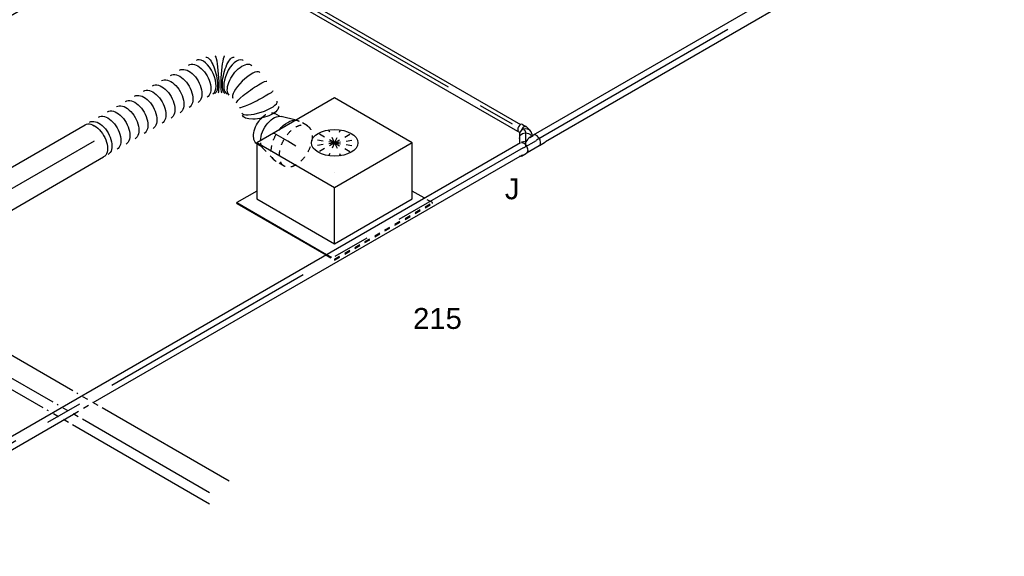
# Model space of a CAD drawing. Extents: x -238422 to 258194, y -34825 to 126331.
# Tile 80 of 239: x -23786 to -19547, y -28362 to -26053. Entities that reach past the tile are written whole.
import ezdxf
from ezdxf.enums import TextEntityAlignment as Align

# ---------------------------------------------------------------- set-up
doc = ezdxf.new("R2010")
doc.units = 0
doc.header["$LTSCALE"] = 50
doc.linetypes.add('CENTER2', pattern=[28.575, 19.05, -3.175, 3.175, -3.175])
doc.linetypes.add('STREEPJES', pattern=[0.1, 0.05, -0.05])
doc.layers.get('0').update_dxf_attribs({"linetype": 'CONTINUOUS'})
for name, color, linetype in [('EL6131--', 2, 'CONTINUOUS'), ('EM6131--', 1, 'CONTINUOUS'), ('WL524---_D', 153, 'CONTINUOUS'), ('WL524---_HARTLIJN', 8, 'CONTINUOUS'), ('WL570---_TOEVOER', 3, 'CONTINUOUS'), ('WL570---_TOEVOER_HL', 8, 'CONTINUOUS'), ('WL570---_TOEVOER_RST', 2, 'CONTINUOUS'), ('WL570---_TOEVOER_RST_HL', 1, 'CONTINUOUS'), ('WM570---_TOEVOER_PR', 1, 'CONTINUOUS'), ('WM570---_TOEVOER_RST_PR', 1, 'CONTINUOUS')]:
    doc.layers.add(name, color=color, linetype=linetype)
doc.styles.add('BURO-018', font='ARIAL.TTF', dxfattribs={"height": 90})

# ---------------------------------------------------------------- blocks, each defined once
blk = doc.blocks.new('*U1420')
at = {"color": 0, "ltscale": 10}
for p, q in [((0, 25, -2603), (3375, 25, -2603)), ((31.3, -25, -2603), (3375, -25, -2603))]:
    blk.add_line(p, q, dxfattribs=at)
at = {"layer": 'WL524---_HARTLIJN', "linetype": 'CENTER2'}
blk.add_line((0, 0, -2603), (3394.9, 0, -2603), dxfattribs=at)
at = {"layer": 'WL524---_D', "color": 1, "style": 'BURO-018'}
blk.add_attdef('POSNR', text='', height=90, dxfattribs=at).set_placement((0, 0), align=Align.MIDDLE)
blk = doc.blocks.new('*U1427')
at = {"color": 0, "ltscale": 10}
for p, q in [((27.6, 14.2, -2555.9), (18.6, -1.3, -2555.9)), ((10.1, -10.7, -2555.9), (7.5, -12.5, -2555.9)), ((10.1, -10.7, -2555.9), (14.7, -6, -2555.9)), ((14.7, -6, -2555.9), (15.8, -4.6, -2555.9)), ((15.8, -4.6, -2555.9), (17.6, -1.5, -2555.9))]:
    blk.add_line(p, q, dxfattribs=at)
for centre, start_param, end_param in [((13.1, 22.6, -2555.9), 3.141593, 6.283185), ((4.1, 7.1, -2555.9), 2.831748, 5.028684)]:
    blk.add_ellipse(centre, major_axis=(-14.5, 8.4), ratio=0.57735, start_param=start_param, end_param=end_param, dxfattribs=at)
at = {"layer": 'WL524---_HARTLIJN', "linetype": 'CENTER2'}
blk.add_line((-17.9, 0, -2555.9), (-5.3, 0, -2555.9), dxfattribs=at)
blk.add_ellipse((-5.3, 22.2, -2555.9), major_axis=(0, -22.2), ratio=0.57735, start_param=0, end_param=0.785398, dxfattribs=at)
at = {"layer": 'WL524---_D', "color": 1, "style": 'BURO-018'}
blk.add_attdef('POSNR', text='', height=90, dxfattribs=at).set_placement((0, 0), align=Align.MIDDLE)
blk = doc.blocks.new('*U1428')
at = {"color": 0, "ltscale": 10, "extrusion": (3.36299e-32, 1.12135e-16, -1)}
blk.add_ellipse((19.7, 0, -2586.1), major_axis=(0, 25), ratio=0.816497, start_param=0.571225, end_param=2.570368, dxfattribs=at)
at = {"layer": 'WL524---_HARTLIJN', "linetype": 'CENTER2'}
blk.add_line((0, 0, -2586.1), (12.1, 0, -2586.1), dxfattribs=at)
at = {"layer": 'WL524---_D', "color": 1, "style": 'BURO-018'}
blk.add_attdef('POSNR', text='', height=90, dxfattribs=at).set_placement((0, 0), align=Align.MIDDLE)
blk = doc.blocks.new('*U1429')
at = {"color": 0, "ltscale": 10}
for p, q in [((-13.5, 26.6, -2639.2), (-3.2, 44.4, -2639.2)), ((5, 61.1, -2639.2), (-4, 45.6, -2639.2)), ((34.8, 25, -2639.2), (52.1, 25, -2639.2)), ((50.4, 34.9, -2639.2), (44.7, 25, -2639.2)), ((-36.7, -26.3, -2639.2), (-11.4, -26.3, -2639.2)), ((-6.8, -25, -2639.2), (52.1, -25, -2639.2)), ((-0.7, -18.6, -2639.2), (-0.2, -17.7, -2639.2)), ((78.4, -26.3, -2639.2), (53.1, -26.3, -2639.2))]:
    blk.add_line(p, q, dxfattribs=at)
at = {"color": 0, "ltscale": 10, "extrusion": (2.67592e-17, -7.95482e-17, -1)}
for centre, major_axis, ratio, start_param, end_param in [((18.8, 32.5, -2639.2), (-22.7, 13.1), 0.816497, 5.973341, 9.145511), ((-11.4, 0, -2639.2), (0, 26.2), 0.57735, 0.312275, 3.141593), ((0, 0, -2639.2), (13.3, -23.1), 0.717439, 3.494746, 4.31969), ((-36.7, 0, -2639.2), (0, 26.2), 0.57735, 2.667105, 3.61608)]:
    blk.add_ellipse(centre, major_axis=major_axis, ratio=ratio, start_param=start_param, end_param=end_param, dxfattribs=at)
at = {"color": 0, "ltscale": 10}
for centre, major_axis, ratio, start_param, end_param in [((27.7, 48, -2639.2), (-22.7, 13.1), 0.816497, 3.141593, 6.283185), ((0, 0, -2639.2), (-40, -23.1), 0.239146, 3.114383, 4.31969), ((53.1, 0, -2639.2), (0, 26.2), 0.57735, 2.831748, 6.59303), ((78.4, 0, -2639.2), (0, 26.2), 0.57735, 3.141593, 3.61608)]:
    blk.add_ellipse(centre, major_axis=major_axis, ratio=ratio, start_param=start_param, end_param=end_param, dxfattribs=at)
at = {"layer": 'WL524---_HARTLIJN', "linetype": 'CENTER2'}
for p, q in [((-11.4, 0, -2639.2), (53.1, 0, -2639.2)), ((0, 0, -2639.2), (18.8, 32.5, -2639.2))]:
    blk.add_line(p, q, dxfattribs=at)
at = {"layer": 'WL524---_D', "color": 1, "style": 'BURO-018'}
blk.add_attdef('POSNR', text='', height=90, dxfattribs=at).set_placement((0, 0), align=Align.MIDDLE)
blk = doc.blocks.new('*U1430')
at = {"color": 0, "ltscale": 10}
for p, q in [((0, 25, -5106.3), (3475.7, 25, -5106.3)), ((31.3, -25, -5106.3), (1224.5, -25, -5106.3)), ((1322.4, -25, -5106.3), (3456.4, -25, -5106.3))]:
    blk.add_line(p, q, dxfattribs=at)
at = {"color": 8, "linetype": 'STREEPJES', "ltscale": 10}
blk.add_line((1224.5, -25, -5106.3), (1322.4, -25, -5106.3), dxfattribs=at)
at = {"layer": 'WL524---_HARTLIJN', "linetype": 'CENTER2'}
blk.add_line((0, 0, -5106.3), (3475.7, 0, -5106.3), dxfattribs=at)
at = {"layer": 'WL524---_D', "color": 1, "style": 'BURO-018'}
blk.add_attdef('POSNR', text='', height=90, dxfattribs=at).set_placement((0, 0), align=Align.MIDDLE)
blk = doc.blocks.new('*U1431')
at = {"color": 0, "ltscale": 10}
for p, q in [((15, 16, -1607.1), (1303.6, 16, -1607.1)), ((15, -16, -1607.1), (1317.6, -16, -1607.1))]:
    blk.add_line(p, q, dxfattribs=at)
at = {"layer": 'WL524---_HARTLIJN', "linetype": 'CENTER2'}
blk.add_line((0, 0, -1607.1), (1329.8, 0, -1607.1), dxfattribs=at)
at = {"layer": 'WL524---_D', "color": 1, "style": 'BURO-018'}
blk.add_attdef('POSNR', text='', height=90, dxfattribs=at).set_placement((0, 0), align=Align.MIDDLE)
blk = doc.blocks.new('*U1691')
at = {"color": 0, "ltscale": 10}
for p, q in [((634, 57.2, -2972.5), (633.8, 57.3, -2972.5)), ((669, 37, -2972.5), (668.9, 37, -2972.5)), ((764.3, -101.6, -2972.5), (764, -100.3, -2972.5)), ((766.9, -246.5, -2972.5), (767.1, -245.5, -2972.5))]:
    blk.add_line(p, q, dxfattribs=at)
at = {"color": 0, "ltscale": 10, "extrusion": (2.67592e-17, -7.95482e-17, -1)}
for centre, major_axis, ratio, start_param, end_param in [((0, 0, -2972.5), (0, 80), 0.57735, 0, 3.141593), ((22.4, 0, -2972.5), (0, 80), 0.57735, 0, 3.141593), ((67.1, 0, -2972.5), (0, 80), 0.57735, 0, 3.141593), ((111.8, 0, -2972.5), (0, 80), 0.57735, 0, 3.141593), ((156.6, 0, -2972.5), (0, 80), 0.57735, 0, 3.141593), ((201.3, 0, -2972.5), (0, 80), 0.57735, 0, 3.141593), ((246.1, 0, -2972.5), (0, 80), 0.57735, 0, 3.141593), ((290.8, 0, -2972.5), (0, 80), 0.57735, 0, 3.141593), ((335.5, 0, -2972.5), (0, 80), 0.57735, 0, 3.141593), ((380.3, 0, -2972.5), (0, 80), 0.57735, 0, 3.141593), ((425, 0, -2972.5), (0, 80), 0.57735, 0, 3.141593), ((469.8, 0, -2972.5), (0, 80), 0.57735, 0, 3.141593), ((514.5, 0, -2972.5), (0, 80), 0.57735, 0, 3.141593), ((573.6, -5.2, -2972.5), (22.6, 77), 0.313149, 6.256783, 9.398376), ((645.1, -46.4, -2972.5), (-55.4, -58.1), 0.313149, 0.026402, 3.167995), ((675.5, -88.7, -2972.5), (73.1, 33.2), 0.499312, 3.190173, 6.331766), ((692.4, -156.4, -2972.5), (79.9, 7.5), 0.119087, 3.150402, 6.291995), ((693.1, -193.4, -2972.5), (-80.1, 4.3), 0.089354, 3.135024, 6.276617), ((683.7, -245.9, -2972.5), (76.7, -22.6), 0.386112, 0, 3.141593)]:
    blk.add_ellipse(centre, major_axis=major_axis, ratio=ratio, start_param=start_param, end_param=end_param, dxfattribs=at)
at = {"color": 0, "ltscale": 10}
for centre, major_axis, ratio, start_param, end_param in [((548.4, 0, -2972.5), (8.1, 79.9), 0.497511, 3.191932, 6.232846), ((548.4, 0, -2972.5), (8.1, 79.9), 0.497511, 6.232846, 6.333525), ((599.2, -15.1, -2972.5), (-34.7, -72.4), 0.106869, 0.008217, 3.133375), ((623.6, -29.2, -2972.5), (45.3, 66.2), 0.106869, 0.008217, 3.133375), ((662.1, -65.7, -2972.5), (65.1, 47), 0.497511, 0.050339, 3.091253), ((662.1, -65.7, -2972.5), (65.1, 47), 0.497511, 6.232846, 6.333525), ((686.4, -120.7, -2972.5), (77.8, 19.7), 0.319715, 0.025981, 3.115612), ((688.5, -229.5, -2972.5), (78.5, -16.5), 0.291933, 3.164873, 6.259905)]:
    blk.add_ellipse(centre, major_axis=major_axis, ratio=ratio, start_param=start_param, end_param=end_param, dxfattribs=at)
at = {"layer": 'WM570---_TOEVOER_PR', "color": 1, "style": 'BURO-018'}
blk.add_attdef('POSNR', text='', height=90, dxfattribs=at).set_placement((0, 0), align=Align.MIDDLE)
blk = doc.blocks.new('*U1692')
at = {"color": 0, "ltscale": 10}
for p, q in [((0, 80, -4393.3), (2009.4, 80, -4393.3)), ((687.2, -80, -4393.3), (2009.4, -80, -4393.3))]:
    blk.add_line(p, q, dxfattribs=at)
at = {"color": 8, "linetype": 'STREEPJES', "ltscale": 10}
blk.add_line((10.5, -80, -4393.3), (687.2, -80, -4393.3), dxfattribs=at)
at = {"color": 0, "ltscale": 10, "extrusion": (-4.26297e-17, -3.94865e-17, -1)}
blk.add_ellipse((2009.4, 0, -4393.3), major_axis=(0, 80), ratio=0.57735, start_param=0, end_param=3.141593, dxfattribs=at)
at = {"layer": 'WL570---_TOEVOER_HL', "linetype": 'CENTER2'}
blk.add_line((0, 0, -4393.3), (2009.4, 0, -4393.3), dxfattribs=at)
at = {"layer": 'WM570---_TOEVOER_PR', "color": 1, "style": 'BURO-018'}
blk.add_attdef('POSNR', text='', height=90, dxfattribs=at).set_placement((0, 0), align=Align.MIDDLE)
blk = doc.blocks.new('*U1693')
at = {"color": 8, "linetype": 'STREEPJES', "ltscale": 10}
for p, q in [((-40.4, 100, -2663.3), (0, 100, -2663.3)), ((9.6, 98.6, -2663.3), (77.2, 78.9, -2663.3)), ((84, 76, -2663.3), (107.7, 76, -2663.3)), ((107.7, 76, -2663.3), (108.8, 76, -2663.3)), ((107.7, 76, -2663.3), (108.8, 76, -2663.3)), ((84, -76, -2663.3), (107.7, -76, -2663.3)), ((-40.4, -100, -2663.3), (0, -100, -2663.3)), ((9.6, -98.6, -2663.3), (13.5, -97.5, -2663.3))]:
    blk.add_line(p, q, dxfattribs=at)
at = {"color": 0, "ltscale": 10}
blk.add_line((13.5, -97.5, -2663.3), (77.2, -78.9, -2663.3), dxfattribs=at)
at = {"color": 8, "linetype": 'STREEPJES', "ltscale": 10, "extrusion": (7.43708e-18, -5.9805e-17, -1)}
for centre, major_axis, start_param, end_param in [((-40.4, 0, -2663.3), (0, 100), 0, 6.280044), ((0, 0, -2663.3), (0, 100), 0, 1.810949), ((0, 0, -2663.3), (0, 100), 0, 1.810949), ((0, 0, -2663.3), (0, 100), 0, 1.810949), ((69.6, 0, -2663.3), (0, 80), 0.166759, 0.789148), ((69.6, 0, -2663.3), (0, 80), 0.166759, 0.789148), ((107.7, 0, -2663.3), (0, 76), 1.97562, 3.141593), ((107.7, 0, -2663.3), (0, 76), 1.97562, 3.141593), ((0, 0, -2663.3), (0, 100), 2.90144, 3.141593), ((0, 0, -2663.3), (0, 100), 2.90144, 3.141593), ((0, 0, -2663.3), (0, 100), 2.90144, 3.141593)]:
    blk.add_ellipse(centre, major_axis=major_axis, ratio=0.57735, start_param=start_param, end_param=end_param, dxfattribs=at)
at = {"color": 0, "ltscale": 10, "extrusion": (7.43708e-18, -5.9805e-17, -1)}
for centre, major_axis, start_param, end_param in [((69.6, 0, -2663.3), (0, 80), 0.789148, 2.974833), ((69.6, 0, -2663.3), (0, 80), 0.789148, 2.974833), ((107.7, 0, -2663.3), (0, 76), 0.025636, 1.97562), ((107.7, 0, -2663.3), (0, 76), 0.025636, 1.97562), ((0, 0, -2663.3), (0, 100), 1.810949, 2.90144), ((0, 0, -2663.3), (0, 100), 1.810949, 2.90144), ((0, 0, -2663.3), (0, 100), 1.810949, 2.90144)]:
    blk.add_ellipse(centre, major_axis=major_axis, ratio=0.57735, start_param=start_param, end_param=end_param, dxfattribs=at)
at = {"layer": 'WL570---_TOEVOER_RST_HL', "linetype": 'CENTER2'}
for p, q in [((-40.4, 0, -2663.3), (0, 0, -2663.3)), ((0, 0, -2663.3), (69.6, 0, -2663.3))]:
    blk.add_line(p, q, dxfattribs=at)
blk.add_circle((69.6, 0, -2663.3), 0.075, dxfattribs=at)
at = {"layer": 'WM570---_TOEVOER_RST_PR', "color": 1, "style": 'BURO-018'}
blk.add_attdef('POSNR', text='', height=90, dxfattribs=at).set_placement((0, 0), align=Align.MIDDLE)
blk = doc.blocks.new('*U1810')
at = {"color": 0, "ltscale": 10}
for p, q in [((-225.4, 278.6, -2815.4), (-345.8, 70, -2815.4)), ((160.8, 278.6, -2815.4), (-225.4, 278.6, -2815.4)), ((-32.3, -55.9, -2815.4), (-225.4, 278.6, -2815.4)), ((354, -55.9, -2815.4), (160.8, 278.6, -2815.4)), ((-430.7, 95.5, -2815.4), (-428.7, 99, -2815.4)), ((-430.7, 95.5, -2815.4), (-209.8, -287.2, -2815.4)), ((-329, 99, -2815.4), (-428.7, 99, -2815.4)), ((-428.7, 99, -2815.4), (-205.7, -287.2, -2815.4)), ((-345.8, 70, -2815.4), (-152.7, -264.5, -2815.4)), ((-152.7, -264.5, -2815.4), (-32.3, -55.9, -2815.4)), ((354, -55.9, -2815.4), (-32.3, -55.9, -2815.4)), ((233.5, -264.5, -2815.4), (354, -55.9, -2815.4)), ((280.1, -287.2, -2815.4), (250.3, -235.5, -2815.4)), ((-152.7, -264.5, -2815.4), (233.5, -264.5, -2815.4))]:
    blk.add_line(p, q, dxfattribs=at)
at = {"color": 8, "linetype": 'STREEPJES', "ltscale": 10}
for p, q in [((64.3, 111.4, -2815.4), (-11.9, 172.6, -2815.4)), ((64.3, 111.4, -2815.4), (23.5, 182.1, -2815.4)), ((64.3, 111.4, -2815.4), (69.8, 172.6, -2815.4)), ((64.3, 111.4, -2815.4), (-26.8, 146.7, -2815.4)), ((64.3, 111.4, -2815.4), (114.6, 146.7, -2815.4)), ((64.3, 111.4, -2815.4), (-17.4, 111.4, -2815.4)), ((64.3, 111.4, -2815.4), (14, 76, -2815.4)), ((64.3, 111.4, -2815.4), (58.8, 50.1, -2815.4)), ((64.3, 111.4, -2815.4), (105.1, 40.7, -2815.4)), ((64.3, 111.4, -2815.4), (140.5, 50.1, -2815.4)), ((64.3, 111.4, -2815.4), (155.4, 76, -2815.4)), ((64.3, 111.4, -2815.4), (145.9, 111.4, -2815.4)), ((-209.8, -287.2, -2815.4), (-187.8, -325.3, -2815.4)), ((-205.7, -287.2, -2815.4), (-185.8, -321.7, -2815.4)), ((300.1, -321.7, -2815.4), (280.1, -287.2, -2815.4)), ((-185.8, -321.7, -2815.4), (-187.8, -325.3, -2815.4)), ((-187.8, -325.3, -2815.4), (298, -325.3, -2815.4)), ((-185.8, -321.7, -2815.4), (300.1, -321.7, -2815.4)), ((298, -325.3, -2815.4), (300.1, -321.7, -2815.4))]:
    blk.add_line(p, q, dxfattribs=at)
at = {"color": 0, "ltscale": 10}
blk.add_ellipse((64.3, 111.4, -2815.4), major_axis=(86.6, -50), ratio=0.57735, dxfattribs=at)
at = {"layer": 'WL570---_TOEVOER_RST_HL', "linetype": 'CENTER2'}
blk.add_circle((0, 0, -2815.4), 0.075, dxfattribs=at)
at = {"layer": 'WL570---_TOEVOER_RST', "color": 1, "style": 'BURO-018'}
for tag in ['MC', 'Q']:
    blk.add_attdef(tag, text='', height=90, dxfattribs=at).set_placement((0, 0), align=Align.MIDDLE)
at = {"layer": 'WM570---_TOEVOER_RST_PR', "color": 1, "style": 'BURO-018'}
blk.add_attdef('POSNR', text='', height=90, dxfattribs=at).set_placement((0, 0), align=Align.MIDDLE)
blk = doc.blocks.new('*U1887')
at = {"color": 0, "ltscale": 10}
for p, q in [((-2, 124.9, -4037), (-3.6, 124.8, -4037)), ((0, 125, -4037), (4401.7, 125, -4037)), ((-3.6, -124.8, -4037), (-2, -124.9, -4037)), ((0, -125, -4037), (4144.7, -125, -4037)), ((4329.5, -125, -4037), (4401.7, -125, -4037))]:
    blk.add_line(p, q, dxfattribs=at)
at = {"color": 8, "linetype": 'STREEPJES', "ltscale": 10}
blk.add_line((4309, -125, -4037), (4329.5, -125, -4037), dxfattribs=at)
at = {"color": 0, "ltscale": 10}
blk.add_ellipse((0, 0, -4037), major_axis=(0, 125), ratio=0.57735, start_param=3.141593, end_param=6.283185, dxfattribs=at)
at = {"color": 0, "ltscale": 10, "extrusion": (2.67592e-17, -7.95482e-17, -1)}
blk.add_ellipse((4401.7, 0, -4037), major_axis=(0, 125), ratio=0.57735, start_param=0, end_param=3.141593, dxfattribs=at)
at = {"layer": 'WL570---_TOEVOER_HL', "linetype": 'CENTER2'}
blk.add_line((0, 0, -4037), (4401.7, 0, -4037), dxfattribs=at)
at = {"layer": 'WM570---_TOEVOER_PR', "color": 1, "style": 'BURO-018'}
blk.add_attdef('POSNR', text='', height=90, dxfattribs=at).set_placement((0, 0), align=Align.MIDDLE)
blk = doc.blocks.new('*U2061')
at = {"color": 0, "ltscale": 10}
for p, q in [((12.2, 63.6, -4715), (694.2, 63.6, -4715)), ((839.6, 63.6, -4715), (1294.2, 63.6, -4715)), ((36.7, 21.2, -4715), (669.7, 21.2, -4715)), ((815.1, 21.2, -4715), (1322.2, 21.2, -4715)), ((-12.2, -63.6, -4715), (620.7, -63.6, -4715)), ((766.1, -63.6, -4715), (1695.9, -63.6, -4715))]:
    blk.add_line(p, q, dxfattribs=at)
at = {"color": 0, "linetype": 'STREEPJES', "ltscale": 10}
for p, q in [((714.2, 63.6, -4715), (819.6, 63.6, -4715)), ((689.7, 21.2, -4715), (795.1, 21.2, -4715)), ((640.7, -63.6, -4715), (746.1, -63.6, -4715))]:
    blk.add_line(p, q, dxfattribs=at)
at = {"layer": 'EM6131--', "color": 1, "style": 'BURO-018'}
blk.add_attdef('POSNR', text='', height=90, dxfattribs=at).set_placement((0, 0), align=Align.MIDDLE)

msp = doc.modelspace()

# ---------------------------------------------------------------- block references
at = {"layer": 'EL6131--', "rotation": 150.0000000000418}
msp.add_blockref('*U2061', (-22926.08047, -28088.56327, 4715.04851), dxfattribs=at)
at = {"layer": 'WL524---_D'}
for name, p, rotation in [('*U1420', (-21561.625, -26570.63962, 2603.02131), 29.99999999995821), ('*U1431', (-22766.31642, -25866.4065, 1607.08528), 330.0000000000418), ('*U1429', (-21607.58694, -26599.08092, 2639.20193), 29.99999999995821), ('*U1427', (-21607.58694, -26531.58896, 2555.87824), 90), ('*U1428', (-21607.58694, -26561.55315, 2586.12965), 90), ('*U1430', (-24627.53338, -28340.74265, 5106.32502), 29.99999999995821)]:
    msp.add_blockref(name, p, dxfattribs=dict(at, rotation=rotation))
at = {"layer": 'WL570---_TOEVOER', "rotation": 29.99999999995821}
for name, p in [('*U1887', (-26282.08297, -27309.04691, 4036.99835)), ('*U1691', (-23464.92781, -26574.68401, 2972.47161)), ('*U1692', (-25205.08584, -27579.36472, 4393.30469))]:
    msp.add_blockref(name, p, dxfattribs=at)
at = {"layer": 'WL570---_TOEVOER_RST'}
ref = msp.add_blockref('*U1810', (-22430.22772, -26711.6299, 2815.40206), dxfattribs=dict(at, rotation=29.99999999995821))
ref.add_attrib('Q', '215', dxfattribs={"color": 1, "height": 90, "style": 'BURO-018'}).set_placement((-21987.43381, -27338.78303), align=Align.MIDDLE)
ref.add_attrib('MC', 'J', dxfattribs={"color": 1, "height": 90, "style": 'BURO-018'}).set_placement((-21665.70022, -26781.52411), align=Align.MIDDLE)
at = {"layer": 'WL570---_TOEVOER_RST', "rotation": 150.0000000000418}
msp.add_blockref('*U1693', (-22632.46026, -26576.49972, 2663.27026), dxfattribs=at)

doc.saveas('drawing.dxf')
